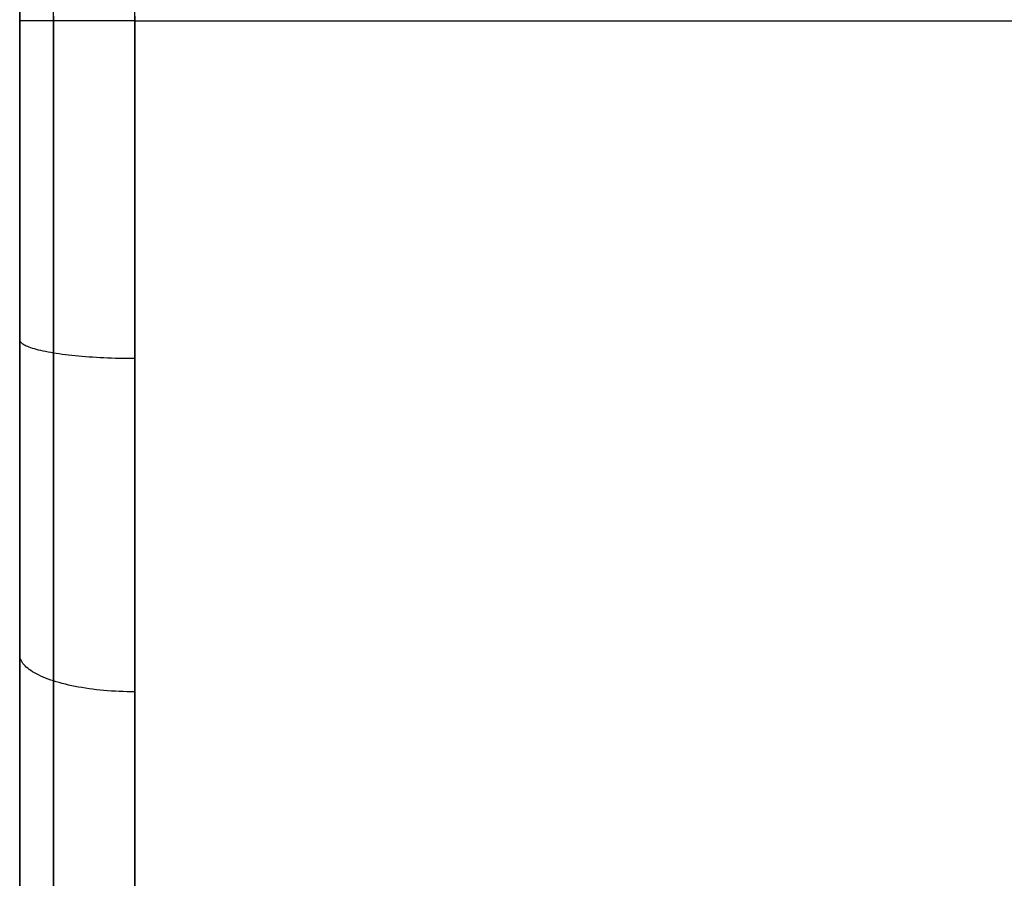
# Model space of a CAD drawing. Header units: millimetres. Extents: x 0 to 670, y -600 to 0.
# Tile 3 of 14: x 0 to 171, y -449 to -300. Entities that reach past the tile are written whole.
import ezdxf

# ---------------------------------------------------------------- set-up
doc = ezdxf.new("R2010")
doc.units = ezdxf.units.MM
doc.layers.add('Rouli modules$pouf', color=7, linetype='Continuous', true_color=0x000000)

msp = doc.modelspace()

# ---------------------------------------------------------------- linework, layer by layer
at = {"layer": 'Rouli modules$pouf'}
for p, q in [((0, -27.27, 188.99), (0, -571.74, 188.99)), ((0, -522.38, 19.53), (0, -78.03, 20.47)), ((5.86, -522.35, 5.39), (5.86, -78, 6.33)), ((20, -522.34, -0.47), (20, -77.99, 0.47)), ((0, -299.35, 358.45), (0, -306.4, 358.36)), ((0.01, -300.2, 19.32), (0, -300.21, 20)), ((0.05, -300.2, 18.63), (0.01, -300.2, 19.32)), ((0.1, -300.2, 17.95), (0.05, -300.2, 18.63)), ((0.19, -300.2, 17.28), (0.1, -300.2, 17.95)), ((0.29, -300.2, 16.6), (0.19, -300.2, 17.28)), ((0.42, -300.2, 15.93), (0.29, -300.2, 16.6)), ((0.57, -300.2, 15.26), (0.42, -300.2, 15.93)), ((0.74, -300.19, 14.6), (0.57, -300.2, 15.26)), ((0.94, -300.19, 13.95), (0.74, -300.19, 14.6)), ((1.15, -300.19, 13.3), (0.94, -300.19, 13.95)), ((1.39, -300.19, 12.66), (1.15, -300.19, 13.3)), ((1.66, -300.19, 12.03), (1.39, -300.19, 12.66)), ((1.94, -300.19, 11.41), (1.66, -300.19, 12.03)), ((2.24, -300.19, 10.8), (1.94, -300.19, 11.41)), ((2.57, -300.18, 10.2), (2.24, -300.19, 10.8)), ((2.91, -300.18, 9.61), (2.57, -300.18, 10.2)), ((3.28, -300.18, 9.03), (2.91, -300.18, 9.61)), ((3.66, -300.18, 8.47), (3.28, -300.18, 9.03)), ((4.06, -300.18, 7.91), (3.66, -300.18, 8.47)), ((4.49, -300.18, 7.38), (4.06, -300.18, 7.91)), ((4.93, -300.18, 6.86), (4.49, -300.18, 7.38)), ((5.38, -300.18, 6.35), (4.93, -300.18, 6.86)), ((5.86, -300.18, 5.86), (5.38, -300.18, 6.35)), ((5.86, -299.37, 372.59), (5.86, -306.71, 372.5)), ((6.35, -300.17, 5.38), (5.86, -300.18, 5.86)), ((6.86, -300.17, 4.93), (6.35, -300.17, 5.38)), ((7.38, -300.17, 4.49), (6.86, -300.17, 4.93)), ((7.92, -300.17, 4.06), (7.38, -300.17, 4.49)), ((8.47, -300.17, 3.66), (7.92, -300.17, 4.06)), ((9.03, -300.17, 3.28), (8.47, -300.17, 3.66)), ((9.61, -300.17, 2.91), (9.03, -300.17, 3.28)), ((10.2, -300.17, 2.57), (9.61, -300.17, 2.91)), ((10.8, -300.17, 2.24), (10.2, -300.17, 2.57)), ((11.41, -300.17, 1.94), (10.8, -300.17, 2.24)), ((12.03, -300.17, 1.66), (11.41, -300.17, 1.94)), ((12.66, -300.17, 1.39), (12.03, -300.17, 1.66)), ((13.3, -300.17, 1.15), (12.66, -300.17, 1.39)), ((13.95, -300.17, 0.94), (13.3, -300.17, 1.15)), ((14.6, -300.16, 0.74), (13.95, -300.17, 0.94)), ((15.26, -300.16, 0.57), (14.6, -300.16, 0.74)), ((15.93, -300.16, 0.42), (15.26, -300.16, 0.57)), ((16.6, -300.16, 0.29), (15.93, -300.16, 0.42)), ((17.28, -300.16, 0.19), (16.6, -300.16, 0.29)), ((17.95, -300.16, 0.1), (17.28, -300.16, 0.19)), ((18.64, -300.16, 0.05), (17.95, -300.16, 0.1)), ((19.32, -300.16, 0.01), (18.64, -300.16, 0.05)), ((20, -300.16, 0), (19.32, -300.16, 0.01)), ((20, -299.39, 378.45), (20, -306.9, 378.35)), ((20, -300.16, 0), (650, -300.16, 0)), ((0, -306.4, 358.36), (0, -313.44, 358.13)), ((5.86, -306.71, 372.5), (5.86, -314.05, 372.26)), ((20, -306.9, 378.35), (20, -314.41, 378.11)), ((0, -313.44, 358.13), (0, -320.49, 357.75)), ((5.86, -314.05, 372.26), (5.86, -321.38, 371.86)), ((20, -314.41, 378.11), (20, -321.9, 377.7)), ((0, -320.49, 357.75), (0, -327.52, 357.23)), ((5.86, -321.38, 371.86), (5.86, -328.7, 371.32)), ((20, -321.9, 377.7), (20, -329.38, 377.14)), ((0, -327.52, 357.23), (0, -334.54, 356.57)), ((5.86, -328.7, 371.32), (5.86, -336.01, 370.63)), ((20, -329.38, 377.14), (20, -336.85, 376.43)), ((0, -334.54, 356.57), (0, -341.55, 355.76)), ((5.86, -336.01, 370.63), (5.86, -343.3, 369.79)), ((20, -336.85, 376.43), (20, -344.29, 375.57)), ((0, -341.55, 355.76), (0, -348.53, 354.81)), ((5.86, -343.3, 369.79), (5.86, -350.58, 368.81)), ((20, -344.29, 375.57), (20, -351.71, 374.56)), ((0, -348.53, 354.81), (0, -355.5, 353.73)), ((5.86, -350.58, 368.81), (5.86, -357.83, 367.68)), ((20, -351.71, 374.56), (20, -359.1, 373.4)), ((0, -355.5, 353.73), (0, -362.45, 352.5)), ((0.01, -355.61, 354.4), (0, -355.5, 353.73)), ((0.05, -355.73, 355.07), (0.01, -355.61, 354.4)), ((0.1, -355.84, 355.74), (0.05, -355.73, 355.07)), ((0.19, -355.95, 356.41), (0.1, -355.84, 355.74)), ((0.29, -356.06, 357.08), (0.19, -355.95, 356.41)), ((0.42, -356.17, 357.74), (0.29, -356.06, 357.08)), ((0.57, -356.28, 358.4), (0.42, -356.17, 357.74)), ((0.74, -356.39, 359.05), (0.57, -356.28, 358.4)), ((0.94, -356.5, 359.69), (0.74, -356.39, 359.05)), ((1.15, -356.6, 360.33), (0.94, -356.5, 359.69)), ((1.39, -356.71, 360.96), (1.15, -356.6, 360.33)), ((1.66, -356.81, 361.59), (1.39, -356.71, 360.96)), ((1.94, -356.91, 362.2), (1.66, -356.81, 361.59)), ((2.24, -357.01, 362.8), (1.94, -356.91, 362.2)), ((2.57, -357.11, 363.39), (2.24, -357.01, 362.8)), ((2.91, -357.21, 363.98), (2.57, -357.11, 363.39)), ((3.28, -357.31, 364.55), (2.91, -357.21, 363.98)), ((3.66, -357.4, 365.1), (3.28, -357.31, 364.55)), ((4.06, -357.49, 365.65), (3.66, -357.4, 365.1)), ((4.49, -357.58, 366.18), (4.06, -357.49, 365.65)), ((4.93, -357.66, 366.69), (4.49, -357.58, 366.18)), ((5.38, -357.75, 367.19), (4.93, -357.66, 366.69)), ((5.86, -357.83, 367.68), (5.38, -357.75, 367.19)), ((5.86, -357.83, 367.68), (5.86, -365.05, 366.4)), ((6.35, -357.91, 368.14), (5.86, -357.83, 367.68)), ((6.86, -357.98, 368.6), (6.35, -357.91, 368.14)), ((7.38, -358.05, 369.03), (6.86, -357.98, 368.6)), ((7.92, -358.12, 369.45), (7.38, -358.05, 369.03)), ((8.47, -358.19, 369.84), (7.92, -358.12, 369.45)), ((9.03, -358.25, 370.22), (8.47, -358.19, 369.84)), ((9.61, -358.31, 370.58), (9.03, -358.25, 370.22)), ((10.2, -358.37, 370.92), (9.61, -358.31, 370.58)), ((10.8, -358.42, 371.24), (10.2, -358.37, 370.92)), ((11.41, -358.47, 371.54), (10.8, -358.42, 371.24)), ((12.03, -358.52, 371.82), (11.41, -358.47, 371.54)), ((12.66, -358.56, 372.08), (12.03, -358.52, 371.82)), ((13.3, -358.6, 372.31), (12.66, -358.56, 372.08)), ((13.95, -358.64, 372.53), (13.3, -358.6, 372.31)), ((14.6, -358.67, 372.72), (13.95, -358.64, 372.53)), ((15.26, -358.7, 372.89), (14.6, -358.67, 372.72)), ((15.93, -358.72, 373.04), (15.26, -358.7, 372.89)), ((16.6, -358.74, 373.17), (15.93, -358.72, 373.04)), ((17.28, -358.76, 373.27), (16.6, -358.74, 373.17)), ((17.95, -358.77, 373.35), (17.28, -358.76, 373.27)), ((18.64, -358.78, 373.41), (17.95, -358.77, 373.35)), ((19.32, -358.79, 373.44), (18.64, -358.78, 373.41)), ((20, -358.79, 373.45), (19.32, -358.79, 373.44)), ((20, -359.1, 373.4), (20, -366.45, 372.1)), ((0, -362.45, 352.5), (0, -369.36, 351.13)), ((5.86, -365.05, 366.4), (5.86, -372.25, 364.97)), ((20, -366.45, 372.1), (20, -373.76, 370.64)), ((0, -369.36, 351.13), (0, -376.25, 349.62)), ((5.86, -372.25, 364.97), (5.86, -379.42, 363.4)), ((20, -373.76, 370.64), (20, -381.04, 369.04)), ((0, -376.25, 349.62), (0, -383.11, 347.97)), ((5.86, -379.42, 363.4), (5.86, -386.56, 361.69)), ((20, -381.04, 369.04), (20, -388.26, 367.3)), ((0, -383.11, 347.97), (0, -389.93, 346.18)), ((5.86, -386.56, 361.69), (5.86, -393.66, 359.83)), ((20, -388.26, 367.3), (20, -395.44, 365.41)), ((0, -389.93, 346.18), (0, -396.71, 344.25)), ((5.86, -393.66, 359.83), (5.86, -400.72, 357.82)), ((20, -395.44, 365.41), (20, -402.56, 363.38)), ((0, -396.71, 344.25), (0, -403.45, 342.18)), ((5.86, -400.72, 357.82), (5.86, -407.74, 355.66)), ((20, -402.56, 363.38), (20, -409.62, 361.21)), ((0, -403.45, 342.18), (0, -410.15, 339.97)), ((5.86, -407.74, 355.66), (5.86, -414.72, 353.36)), ((20, -409.62, 361.21), (20, -416.62, 358.9)), ((0, -410.15, 339.97), (0, -416.49, 337.74)), ((0.01, -410.37, 340.62), (0, -410.15, 339.97)), ((0.05, -410.59, 341.27), (0.01, -410.37, 340.62)), ((0.1, -410.81, 341.91), (0.05, -410.59, 341.27)), ((0.19, -411.03, 342.55), (0.1, -410.81, 341.91)), ((0.29, -411.25, 343.19), (0.19, -411.03, 342.55)), ((0.42, -411.47, 343.83), (0.29, -411.25, 343.19)), ((0.57, -411.68, 344.46), (0.42, -411.47, 343.83)), ((0.74, -411.89, 345.08), (0.57, -411.68, 344.46)), ((0.94, -412.11, 345.7), (0.74, -411.89, 345.08)), ((1.15, -412.31, 346.31), (0.94, -412.11, 345.7)), ((1.39, -412.52, 346.92), (1.15, -412.31, 346.31)), ((1.66, -412.73, 347.52), (1.39, -412.52, 346.92)), ((1.94, -412.93, 348.1), (1.66, -412.73, 347.52)), ((2.24, -413.12, 348.68), (1.94, -412.93, 348.1)), ((2.57, -413.32, 349.25), (2.24, -413.12, 348.68)), ((2.91, -413.51, 349.81), (2.57, -413.32, 349.25)), ((3.28, -413.69, 350.35), (2.91, -413.51, 349.81)), ((3.66, -413.88, 350.89), (3.28, -413.69, 350.35)), ((4.06, -414.06, 351.41), (3.66, -413.88, 350.89)), ((4.49, -414.23, 351.92), (4.06, -414.06, 351.41)), ((4.93, -414.4, 352.41), (4.49, -414.23, 351.92)), ((5.38, -414.56, 352.89), (4.93, -414.4, 352.41)), ((5.86, -414.72, 353.36), (5.38, -414.56, 352.89)), ((5.86, -414.72, 353.36), (5.86, -421.33, 351.02)), ((6.35, -414.87, 353.81), (5.86, -414.72, 353.36)), ((6.86, -415.02, 354.24), (6.35, -414.87, 353.81)), ((7.38, -415.16, 354.66), (6.86, -415.02, 354.24)), ((7.92, -415.3, 355.06), (7.38, -415.16, 354.66)), ((0, -416.49, 337.74), (0, -422.78, 335.37)), ((8.47, -415.43, 355.44), (7.92, -415.3, 355.06)), ((9.03, -415.55, 355.8), (8.47, -415.43, 355.44)), ((9.61, -415.67, 356.15), (9.03, -415.55, 355.8)), ((10.2, -415.78, 356.47), (9.61, -415.67, 356.15)), ((10.8, -415.89, 356.78), (10.2, -415.78, 356.47)), ((11.41, -415.99, 357.07), (10.8, -415.89, 356.78)), ((12.03, -416.08, 357.33), (11.41, -415.99, 357.07)), ((12.66, -416.16, 357.58), (12.03, -416.08, 357.33)), ((13.3, -416.24, 357.81), (12.66, -416.16, 357.58)), ((13.95, -416.31, 358.01), (13.3, -416.24, 357.81)), ((14.6, -416.37, 358.2), (13.95, -416.31, 358.01)), ((15.26, -416.43, 358.36), (14.6, -416.37, 358.2)), ((15.93, -416.48, 358.5), (15.26, -416.43, 358.36)), ((16.6, -416.52, 358.63), (15.93, -416.48, 358.5)), ((17.28, -416.55, 358.72), (16.6, -416.52, 358.63)), ((17.95, -416.58, 358.8), (17.28, -416.55, 358.72)), ((18.64, -416.6, 358.86), (17.95, -416.58, 358.8)), ((19.32, -416.61, 358.89), (18.64, -416.6, 358.86)), ((20, -416.61, 358.9), (19.32, -416.61, 358.89)), ((20, -416.62, 358.9), (20, -423.55, 356.45)), ((5.86, -421.33, 351.02), (5.86, -427.9, 348.56)), ((0, -422.78, 335.37), (0, -429.03, 332.88)), ((20, -423.55, 356.45), (20, -430.41, 353.87)), ((5.86, -427.9, 348.56), (5.86, -434.41, 345.95)), ((0, -429.03, 332.88), (0, -435.22, 330.25)), ((20, -430.41, 353.87), (20, -437.19, 351.14)), ((0, -435.22, 330.25), (0, -441.35, 327.5)), ((5.86, -434.41, 345.95), (5.86, -440.87, 343.21)), ((20, -437.19, 351.14), (20, -443.9, 348.28)), ((0, -441.35, 327.5), (0, -447.42, 324.61)), ((5.86, -440.87, 343.21), (5.86, -447.28, 340.34)), ((20, -443.9, 348.28), (20, -450.52, 345.29)), ((0, -447.42, 324.61), (0, -453.43, 321.6)), ((5.86, -447.28, 340.34), (5.86, -453.63, 337.32))]:
    msp.add_line(p, q, dxfattribs=at)

doc.saveas('drawing.dxf')
